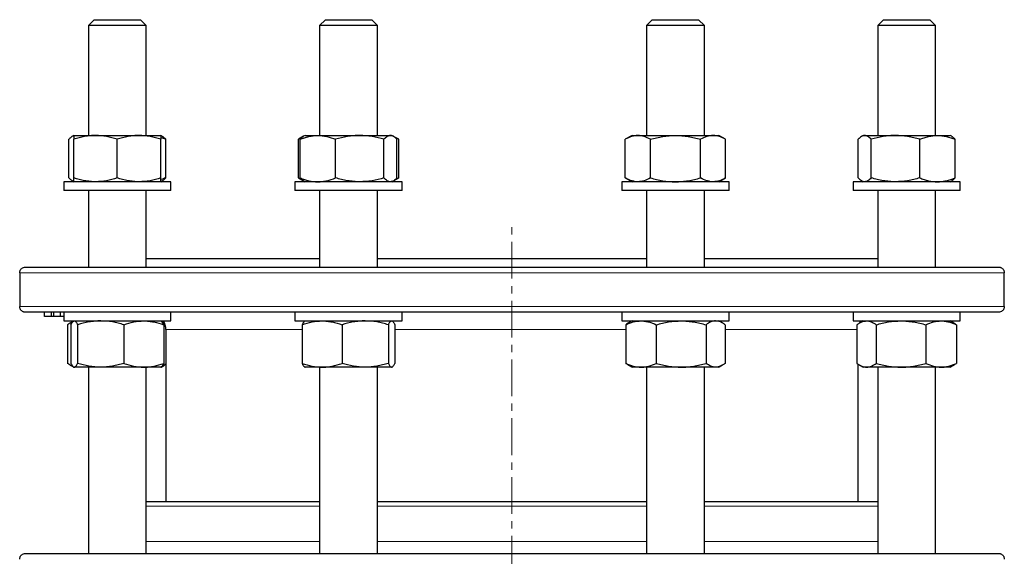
# Model space of a CAD drawing. Header units: millimetres. Extents: x 195 to 1027, y 66 to 856.
# Tile 3 of 7: x 200 to 540, y 240 to 426. Entities that reach past the tile are written whole.
import ezdxf

# ---------------------------------------------------------------- set-up
doc = ezdxf.new("R2010")
doc.units = ezdxf.units.MM
doc.linetypes.add('CENTERX2', pattern=[20.32, 12.7, -2.54, 2.54, -2.54])
doc.layers.add('FORMAT', color=7, linetype='Continuous')

msp = doc.modelspace()

# ---------------------------------------------------------------- linework, layer by layer
at = {"color": 7, "linetype": 'Continuous', "lineweight": 25}
for p, q in [((226.17, 425.58), (224.17, 423.58)), ((226.17, 425.58), (242.17, 425.58)), ((244.17, 423.58), (242.17, 425.58)), ((306, 425.58), (304, 423.58)), ((306, 425.58), (322, 425.58)), ((324, 423.58), (322, 425.58)), ((418.89, 425.58), (416.89, 423.58)), ((418.89, 425.58), (434.89, 425.58)), ((436.89, 423.58), (434.89, 425.58)), ((498.71, 425.58), (496.71, 423.58)), ((498.71, 425.58), (514.71, 425.58)), ((516.71, 423.58), (514.71, 425.58)), ((224.17, 423.58), (224.17, 385.58)), ((244.17, 423.58), (224.17, 423.58)), ((244.17, 385.58), (244.17, 423.58)), ((304, 423.58), (304, 385.58)), ((324, 423.58), (304, 423.58)), ((324, 385.58), (324, 423.58)), ((416.89, 423.58), (416.89, 385.58)), ((436.89, 423.58), (416.89, 423.58)), ((436.89, 385.58), (436.89, 423.58)), ((496.71, 423.58), (496.71, 385.58)), ((516.71, 423.58), (496.71, 423.58)), ((516.71, 385.58), (516.71, 423.58)), ((217.44, 370.92), (217.44, 384.24)), ((219.17, 385.58), (218.64, 385.27)), ((219.17, 385.58), (226.67, 385.58)), ((219.17, 370.92), (219.17, 384.24)), ((226.67, 385.58), (241.67, 385.58)), ((234.17, 370.92), (234.17, 384.24)), ((241.67, 385.58), (249.17, 385.58)), ((249.7, 385.27), (249.17, 385.58)), ((249.17, 370.92), (249.17, 384.24)), ((250.9, 370.92), (250.9, 384.24)), ((298.46, 385.27), (296.68, 384.24)), ((296.68, 370.92), (296.68, 384.24)), ((297.27, 370.92), (297.27, 384.24)), ((299, 385.58), (298.46, 385.27)), ((299, 385.58), (303.39, 385.58)), ((303.39, 385.58), (317.88, 385.58)), ((309.51, 370.92), (309.51, 384.24)), ((317.88, 385.58), (328.49, 385.58)), ((326.24, 370.92), (326.24, 384.24)), ((328.49, 385.58), (329, 385.58)), ((329.53, 385.27), (329, 385.58)), ((331.32, 384.24), (329.58, 385.24)), ((330.73, 370.92), (330.73, 384.24)), ((331.32, 370.92), (331.32, 384.24)), ((411.89, 385.58), (409.57, 384.24)), ((409.57, 370.92), (409.57, 384.24)), ((411.89, 385.58), (413.9, 385.58)), ((413.9, 385.58), (426.89, 385.58)), ((418.23, 370.92), (418.23, 384.24)), ((426.89, 385.58), (439.88, 385.58)), ((435.55, 370.92), (435.55, 384.24)), ((439.88, 385.58), (441.89, 385.58)), ((444.21, 384.24), (441.89, 385.58)), ((444.21, 370.92), (444.21, 384.24)), ((489.98, 370.92), (489.98, 384.24)), ((491.71, 385.58), (491.18, 385.27)), ((491.71, 385.58), (492.23, 385.58)), ((492.23, 385.58), (502.83, 385.58)), ((494.47, 370.92), (494.47, 384.24)), ((502.83, 385.58), (517.32, 385.58)), ((511.2, 370.92), (511.2, 384.24)), ((517.32, 385.58), (521.71, 385.58)), ((522.25, 385.27), (521.71, 385.58)), ((523.44, 370.92), (523.44, 384.24)), ((296.68, 370.92), (298.46, 369.89)), ((329.58, 369.91), (331.32, 370.92)), ((409.57, 370.92), (411.89, 369.58)), ((441.89, 369.58), (444.21, 370.92)), ((215.67, 369.58), (215.67, 366.58)), ((252.65, 369.58), (215.67, 369.58)), ((218.64, 369.89), (219.17, 369.58)), ((249.17, 369.58), (249.7, 369.89)), ((252.67, 369.58), (252.65, 369.58)), ((252.67, 366.58), (252.67, 369.58)), ((295.5, 369.58), (295.5, 366.58)), ((332.5, 369.58), (295.5, 369.58)), ((298.46, 369.89), (299, 369.58)), ((329, 369.58), (329.53, 369.89)), ((332.5, 366.58), (332.5, 369.58)), ((408.39, 369.58), (408.39, 366.58)), ((445.39, 369.58), (408.39, 369.58)), ((445.39, 366.58), (445.39, 369.58)), ((488.21, 369.58), (488.21, 366.58)), ((525.21, 369.58), (488.21, 369.58)), ((491.18, 369.89), (491.71, 369.58)), ((521.71, 369.58), (522.25, 369.89)), ((525.21, 366.58), (525.21, 369.58)), ((252.65, 366.58), (215.67, 366.58)), ((224.17, 366.58), (224.17, 340.08)), ((244.17, 340.08), (244.17, 366.58)), ((252.67, 366.58), (252.65, 366.58)), ((332.5, 366.58), (295.5, 366.58)), ((304, 366.58), (304, 340.08)), ((324, 340.08), (324, 366.58)), ((445.39, 366.58), (408.39, 366.58)), ((416.89, 366.58), (416.89, 340.08)), ((436.89, 340.08), (436.89, 366.58)), ((525.21, 366.58), (488.21, 366.58)), ((496.71, 366.58), (496.71, 340.08)), ((516.71, 340.08), (516.71, 366.58)), ((202.44, 340.08), (538.44, 340.08)), ((244.17, 343.08), (304, 343.08)), ((324, 343.08), (416.89, 343.08)), ((436.89, 343.08), (496.71, 343.08)), ((200.46, 338.08), (200.46, 326.48)), ((540.42, 326.48), (540.42, 338.08)), ((538.44, 324.48), (202.44, 324.48)), ((209.01, 322.98), (209.01, 324.48)), ((211.39, 322.98), (209.01, 322.98)), ((211.39, 322.98), (211.39, 324.48)), ((212.3, 322.98), (211.39, 322.98)), ((212.3, 322.98), (212.3, 324.48)), ((214.59, 322.98), (212.3, 322.98)), ((214.59, 322.98), (214.59, 324.48)), ((215.67, 322.98), (214.59, 322.98)), ((215.67, 324.48), (215.67, 321.48)), ((252.67, 321.48), (252.67, 324.48)), ((295.5, 324.48), (295.5, 321.48)), ((332.5, 321.48), (332.5, 324.48)), ((408.39, 324.48), (408.39, 321.48)), ((445.39, 321.48), (445.39, 324.48)), ((488.21, 324.48), (488.21, 321.48)), ((525.21, 321.48), (525.21, 324.48)), ((215.67, 321.48), (235.42, 321.48)), ((217, 320.14), (217, 306.82)), ((218.99, 321.37), (217.92, 320.76)), ((218.16, 320.14), (218.16, 306.82)), ((219.17, 321.48), (219.03, 321.4)), ((220.44, 320.14), (220.44, 306.82)), ((235.42, 321.48), (252.67, 321.48)), ((236.45, 320.14), (236.45, 306.82)), ((249.31, 321.4), (249.17, 321.48)), ((250.41, 320.76), (249.31, 321.4)), ((250.18, 320.14), (250.18, 306.82)), ((250.5, 320.71), (250.41, 320.76)), ((295.5, 321.48), (327.93, 321.48)), ((298, 320.14), (298, 306.82)), ((299, 321.48), (298.87, 321.4)), ((311.75, 320.14), (311.75, 306.82)), ((327.75, 320.14), (327.75, 306.82)), ((327.93, 321.48), (332.5, 321.48)), ((329.12, 321.4), (329, 321.48)), ((329.99, 320.14), (329.99, 306.82)), ((408.39, 321.48), (445.39, 321.48)), ((409.72, 320.14), (409.72, 306.82)), ((411.89, 321.48), (410.65, 320.77)), ((420.27, 320.14), (420.27, 306.82)), ((437.44, 320.14), (437.44, 306.82)), ((443.12, 320.77), (441.89, 321.48)), ((444.06, 320.14), (444.06, 306.82)), ((488.21, 321.48), (525.21, 321.48)), ((489.54, 320.14), (489.54, 306.82)), ((491.71, 321.48), (490.47, 320.76)), ((496.18, 320.14), (496.18, 306.82)), ((513.36, 320.14), (513.36, 306.82)), ((522.96, 320.76), (521.71, 321.48)), ((523.89, 320.14), (523.89, 306.82)), ((250.94, 318.48), (250.94, 259.14)), ((217.92, 306.2), (218.99, 305.58)), ((249.31, 305.56), (250.41, 306.2)), ((410.65, 306.19), (411.89, 305.48)), ((441.89, 305.48), (443.12, 306.19)), ((489.94, 259.14), (489.94, 306.53)), ((490.47, 306.2), (491.71, 305.48)), ((521.71, 305.48), (522.96, 306.2)), ((219.03, 305.56), (219.17, 305.48)), ((219.3, 305.48), (219.17, 305.48)), ((228.44, 305.48), (219.3, 305.48)), ((224.17, 305.48), (224.17, 241.14)), ((243.31, 305.48), (228.44, 305.48)), ((249.17, 305.48), (243.31, 305.48)), ((244.17, 241.14), (244.17, 305.48)), ((249.17, 305.48), (249.31, 305.56)), ((298.87, 305.55), (299, 305.48)), ((304.88, 305.48), (299, 305.48)), ((304, 305.48), (304, 241.14)), ((319.75, 305.48), (304.88, 305.48)), ((328.87, 305.48), (319.75, 305.48)), ((324, 241.14), (324, 305.48)), ((329, 305.48), (328.87, 305.48)), ((329, 305.48), (329.12, 305.55)), ((415, 305.48), (411.89, 305.48)), ((428.86, 305.48), (415, 305.48)), ((416.89, 305.48), (416.89, 241.14)), ((440.75, 305.48), (428.86, 305.48)), ((436.89, 241.14), (436.89, 305.48)), ((441.89, 305.48), (440.75, 305.48)), ((492.86, 305.48), (491.71, 305.48)), ((504.77, 305.48), (492.86, 305.48)), ((496.71, 305.48), (496.71, 241.14)), ((518.62, 305.48), (504.77, 305.48)), ((516.71, 241.14), (516.71, 305.48)), ((521.71, 305.48), (518.62, 305.48)), ((244.17, 259.14), (304, 259.14)), ((324, 259.14), (416.89, 259.14)), ((436.89, 259.14), (496.71, 259.14)), ((202.44, 241.14), (538.44, 241.14))]:
    msp.add_line(p, q, dxfattribs=at)
at = {"color": 8, "linetype": 'Continuous', "lineweight": 18}
for p, q in [((540.42, 338.08), (200.46, 338.08)), ((200.46, 326.48), (540.42, 326.48)), ((298, 318.48), (250.94, 318.48)), ((409.72, 318.48), (329.99, 318.48)), ((489.54, 318.48), (444.06, 318.48)), ((304, 257.49), (244.17, 257.49)), ((370.44, 257.49), (324, 257.49)), ((416.89, 257.49), (370.44, 257.49)), ((496.71, 257.49), (436.89, 257.49)), ((244.17, 245.27), (304, 245.27)), ((324, 245.27), (416.89, 245.27)), ((436.89, 245.27), (496.71, 245.27))]:
    msp.add_line(p, q, dxfattribs=at)
at = {"color": 7, "linetype": 'Continuous', "lineweight": 25}
for centre, start, end in [((244.94, 318.48), 0, 30), ((495.94, 318.48), 150, 158.1725)]:
    msp.add_arc(centre, 6, start, end, dxfattribs=at)
for points, knots in [([(219.17, 385.5), (219.05, 385.46), (218.82, 385.38), (218.48, 385.18), (218.13, 384.92), (217.78, 384.61), (217.55, 384.36), (217.44, 384.24)], [0, 0, 0, 0, 0.196677, 0.39479, 0.596483, 0.798267, 1, 1, 1, 1]), ([(226.67, 385.58), (226.03, 385.58), (225.39, 385.55), (224.13, 385.42), (223.5, 385.33), (221.63, 384.98), (220.39, 384.65), (219.17, 384.24)], [0, 0, 0, 0, 0.25, 0.25, 0.5, 0.5, 1, 1, 1, 1]), ([(219.17, 385.58), (219.17, 385.58), (219.17, 385.55), (219.17, 385.42), (219.17, 385.33), (219.17, 384.98), (219.17, 384.64), (219.17, 384.24)], [0, 0, 0, 0, 0.25, 0.25, 0.5, 0.5, 1, 1, 1, 1]), ([(234.17, 384.24), (232.94, 384.65), (231.71, 384.98), (229.21, 385.45), (227.95, 385.58), (226.67, 385.58)], [0, 0, 0, 0, 0.5, 0.5, 1, 1, 1, 1]), ([(241.67, 385.58), (241.03, 385.58), (240.39, 385.55), (239.13, 385.42), (238.5, 385.33), (236.63, 384.98), (235.39, 384.65), (234.17, 384.24)], [0, 0, 0, 0, 0.25, 0.25, 0.5, 0.5, 1, 1, 1, 1]), ([(249.17, 384.24), (247.94, 384.65), (246.71, 384.98), (244.21, 385.45), (242.95, 385.58), (241.67, 385.58)], [0, 0, 0, 0, 0.5, 0.5, 1, 1, 1, 1]), ([(249.17, 385.58), (249.17, 385.58), (249.17, 385.55), (249.17, 385.42), (249.17, 385.33), (249.17, 384.98), (249.17, 384.64), (249.17, 384.24)], [0, 0, 0, 0, 0.25, 0.25, 0.5, 0.5, 1, 1, 1, 1]), ([(250.9, 384.24), (250.64, 384.34), (250.13, 384.54), (249.55, 384.75), (249.23, 384.84), (249.17, 384.86)], [0, 0, 0, 0, 0.447563, 0.895467, 1, 1, 1, 1]), ([(249.7, 385.26), (249.75, 385.24), (249.92, 385.14), (250.21, 384.92), (250.56, 384.61), (250.79, 384.36), (250.9, 384.24)], [0, 0, 0, 0, 0.132855, 0.42184, 0.710957, 1, 1, 1, 1]), ([(297.9, 384.86), (297.72, 384.78), (297.3, 384.59), (296.9, 384.36), (296.68, 384.24)], [0, 0, 0, 0, 0.4577728, 1, 1, 1, 1]), ([(297.27, 384.24), (297.76, 384.44), (298.27, 384.63), (299.28, 384.96), (299.79, 385.1), (301.33, 385.45), (302.35, 385.58), (303.39, 385.58)], [0, 0, 0, 0, 0.25, 0.25, 0.5, 0.5, 1, 1, 1, 1]), ([(297.27, 384.24), (297.39, 384.37), (297.63, 384.63), (297.99, 384.95), (298.27, 385.17), (298.43, 385.25), (298.47, 385.27)], [0, 0, 0, 0, 0.305175, 0.610437, 0.91554, 1, 1, 1, 1]), ([(303.39, 385.58), (303.91, 385.58), (304.43, 385.55), (305.47, 385.42), (305.99, 385.33), (307.52, 384.98), (308.52, 384.64), (309.51, 384.24)], [0, 0, 0, 0, 0.25, 0.25, 0.5, 0.5, 1, 1, 1, 1]), ([(317.88, 385.58), (317.17, 385.58), (316.46, 385.55), (315.04, 385.42), (314.34, 385.33), (312.25, 384.98), (310.88, 384.65), (309.51, 384.24)], [0, 0, 0, 0, 0.25, 0.25, 0.5, 0.5, 1, 1, 1, 1]), ([(326.24, 384.24), (324.88, 384.65), (323.5, 384.98), (320.71, 385.45), (319.3, 385.58), (317.88, 385.58)], [0, 0, 0, 0, 0.5, 0.5, 1, 1, 1, 1]), ([(328.49, 385.58), (328.3, 385.58), (328.1, 385.55), (327.73, 385.42), (327.54, 385.33), (326.98, 384.98), (326.61, 384.65), (326.24, 384.24)], [0, 0, 0, 0, 0.25, 0.25, 0.5, 0.5, 1, 1, 1, 1]), ([(330.73, 384.24), (330.36, 384.65), (329.99, 384.98), (329.24, 385.45), (328.87, 385.58), (328.49, 385.58)], [0, 0, 0, 0, 0.5, 0.5, 1, 1, 1, 1]), ([(331.32, 384.24), (331.08, 384.37), (330.68, 384.6), (330.27, 384.78), (330.09, 384.86)], [0, 0, 0, 0, 0.574948, 1, 1, 1, 1]), ([(413.9, 385.58), (413.53, 385.58), (413.16, 385.55), (412.43, 385.42), (412.07, 385.33), (410.99, 384.98), (410.27, 384.65), (409.57, 384.24)], [0, 0, 0, 0, 0.25, 0.25, 0.5, 0.5, 1, 1, 1, 1]), ([(418.23, 384.24), (417.52, 384.65), (416.81, 384.98), (415.36, 385.45), (414.64, 385.58), (413.9, 385.58)], [0, 0, 0, 0, 0.5, 0.5, 1, 1, 1, 1]), ([(418.23, 384.24), (418.93, 384.44), (419.64, 384.63), (421.08, 384.96), (421.8, 385.1), (423.97, 385.45), (425.42, 385.58), (426.89, 385.58)], [0, 0, 0, 0, 0.25, 0.25, 0.5, 0.5, 1, 1, 1, 1]), ([(426.89, 385.58), (427.62, 385.58), (428.35, 385.55), (429.83, 385.42), (430.56, 385.33), (432.73, 384.98), (434.15, 384.64), (435.55, 384.24)], [0, 0, 0, 0, 0.25, 0.25, 0.5, 0.5, 1, 1, 1, 1]), ([(439.88, 385.58), (439.51, 385.58), (439.14, 385.55), (438.41, 385.42), (438.05, 385.33), (436.97, 384.98), (436.25, 384.65), (435.55, 384.24)], [0, 0, 0, 0, 0.25, 0.25, 0.5, 0.5, 1, 1, 1, 1]), ([(444.21, 384.24), (443.5, 384.65), (442.79, 384.98), (441.34, 385.45), (440.62, 385.58), (439.88, 385.58)], [0, 0, 0, 0, 0.5, 0.5, 1, 1, 1, 1]), ([(492.23, 385.58), (492.04, 385.58), (491.84, 385.55), (491.47, 385.42), (491.28, 385.33), (490.72, 384.98), (490.35, 384.65), (489.98, 384.24)], [0, 0, 0, 0, 0.25, 0.25, 0.5, 0.5, 1, 1, 1, 1]), ([(494.47, 384.24), (494.1, 384.65), (493.73, 384.98), (492.98, 385.45), (492.61, 385.58), (492.23, 385.58)], [0, 0, 0, 0, 0.5, 0.5, 1, 1, 1, 1]), ([(502.83, 385.58), (502.12, 385.58), (501.41, 385.55), (500, 385.42), (499.3, 385.33), (497.21, 384.98), (495.83, 384.65), (494.47, 384.24)], [0, 0, 0, 0, 0.25, 0.25, 0.5, 0.5, 1, 1, 1, 1]), ([(511.2, 384.24), (509.83, 384.65), (508.45, 384.98), (505.66, 385.45), (504.26, 385.58), (502.83, 385.58)], [0, 0, 0, 0, 0.5, 0.5, 1, 1, 1, 1]), ([(511.2, 384.24), (511.7, 384.44), (512.2, 384.63), (513.21, 384.96), (513.72, 385.1), (515.26, 385.45), (516.29, 385.58), (517.32, 385.58)], [0, 0, 0, 0, 0.25, 0.25, 0.5, 0.5, 1, 1, 1, 1]), ([(517.32, 385.58), (517.84, 385.58), (518.36, 385.55), (519.4, 385.42), (519.92, 385.33), (521.45, 384.98), (522.45, 384.64), (523.44, 384.24)], [0, 0, 0, 0, 0.25, 0.25, 0.5, 0.5, 1, 1, 1, 1]), ([(522.24, 385.26), (522.3, 385.24), (522.47, 385.14), (522.76, 384.92), (523.1, 384.61), (523.33, 384.36), (523.44, 384.24)], [0, 0, 0, 0, 0.132855, 0.42184, 0.710957, 1, 1, 1, 1]), ([(219.17, 369.65), (219.05, 369.69), (218.82, 369.77), (218.48, 369.98), (218.13, 370.24), (217.78, 370.55), (217.55, 370.79), (217.44, 370.92)], [0, 0, 0, 0, 0.1966772, 0.3947903, 0.5964829, 0.798267, 1, 1, 1, 1]), ([(226.67, 369.58), (226.03, 369.58), (225.39, 369.61), (224.13, 369.73), (223.5, 369.82), (221.63, 370.17), (220.39, 370.51), (219.17, 370.92)], [0, 0, 0, 0, 0.25, 0.25, 0.5, 0.5, 1, 1, 1, 1]), ([(219.17, 369.58), (219.17, 369.58), (219.17, 369.61), (219.17, 369.73), (219.17, 369.82), (219.17, 370.18), (219.17, 370.51), (219.17, 370.92)], [0, 0, 0, 0, 0.25, 0.25, 0.5, 0.5, 1, 1, 1, 1]), ([(234.17, 370.92), (232.94, 370.51), (231.71, 370.17), (229.21, 369.71), (227.95, 369.58), (226.67, 369.58)], [0, 0, 0, 0, 0.5, 0.5, 1, 1, 1, 1]), ([(241.67, 369.58), (241.03, 369.58), (240.39, 369.61), (239.13, 369.73), (238.5, 369.82), (236.63, 370.17), (235.39, 370.51), (234.17, 370.92)], [0, 0, 0, 0, 0.25, 0.25, 0.5, 0.5, 1, 1, 1, 1]), ([(249.17, 370.92), (247.94, 370.51), (246.71, 370.17), (244.21, 369.71), (242.95, 369.58), (241.67, 369.58)], [0, 0, 0, 0, 0.5, 0.5, 1, 1, 1, 1]), ([(249.17, 369.58), (249.17, 369.58), (249.17, 369.61), (249.17, 369.73), (249.17, 369.82), (249.17, 370.18), (249.17, 370.51), (249.17, 370.92)], [0, 0, 0, 0, 0.25, 0.25, 0.5, 0.5, 1, 1, 1, 1]), ([(250.9, 370.92), (250.64, 370.82), (250.13, 370.61), (249.55, 370.41), (249.23, 370.31), (249.17, 370.3)], [0, 0, 0, 0, 0.447563, 0.895467, 1, 1, 1, 1]), ([(249.7, 369.89), (249.75, 369.92), (249.92, 370.01), (250.21, 370.24), (250.56, 370.55), (250.79, 370.79), (250.9, 370.92)], [0, 0, 0, 0, 0.132855, 0.42184, 0.710957, 1, 1, 1, 1]), ([(297.9, 370.29), (297.72, 370.38), (297.3, 370.56), (296.9, 370.79), (296.68, 370.92)], [0, 0, 0, 0, 0.457773, 1, 1, 1, 1]), ([(297.27, 370.92), (297.76, 370.71), (298.27, 370.53), (299.28, 370.2), (299.79, 370.05), (301.33, 369.7), (302.35, 369.58), (303.39, 369.58)], [0, 0, 0, 0, 0.25, 0.25, 0.5, 0.5, 1, 1, 1, 1]), ([(297.27, 370.92), (297.39, 370.79), (297.63, 370.53), (297.99, 370.21), (298.27, 369.99), (298.43, 369.91), (298.47, 369.89)], [0, 0, 0, 0, 0.3051753, 0.6104369, 0.9155395, 1, 1, 1, 1]), ([(303.39, 369.58), (303.91, 369.58), (304.43, 369.61), (305.47, 369.73), (305.99, 369.82), (307.52, 370.18), (308.52, 370.51), (309.51, 370.92)], [0, 0, 0, 0, 0.25, 0.25, 0.5, 0.5, 1, 1, 1, 1]), ([(317.88, 369.58), (317.17, 369.58), (316.46, 369.61), (315.04, 369.73), (314.34, 369.82), (312.25, 370.17), (310.88, 370.51), (309.51, 370.92)], [0, 0, 0, 0, 0.25, 0.25, 0.5, 0.5, 1, 1, 1, 1]), ([(326.24, 370.92), (324.88, 370.51), (323.5, 370.17), (320.71, 369.71), (319.3, 369.58), (317.88, 369.58)], [0, 0, 0, 0, 0.5, 0.5, 1, 1, 1, 1]), ([(328.49, 369.58), (328.3, 369.58), (328.1, 369.61), (327.73, 369.73), (327.54, 369.82), (326.98, 370.17), (326.61, 370.51), (326.24, 370.92)], [0, 0, 0, 0, 0.25, 0.25, 0.5, 0.5, 1, 1, 1, 1]), ([(330.73, 370.92), (330.36, 370.51), (329.99, 370.17), (329.24, 369.71), (328.87, 369.58), (328.49, 369.58)], [0, 0, 0, 0, 0.5, 0.5, 1, 1, 1, 1]), ([(331.32, 370.92), (331.08, 370.79), (330.68, 370.56), (330.27, 370.38), (330.09, 370.3)], [0, 0, 0, 0, 0.574948, 1, 1, 1, 1]), ([(413.9, 369.58), (413.53, 369.58), (413.16, 369.61), (412.43, 369.73), (412.07, 369.82), (410.99, 370.17), (410.27, 370.51), (409.57, 370.92)], [0, 0, 0, 0, 0.25, 0.25, 0.5, 0.5, 1, 1, 1, 1]), ([(418.23, 370.92), (417.52, 370.51), (416.81, 370.17), (415.36, 369.71), (414.64, 369.58), (413.9, 369.58)], [0, 0, 0, 0, 0.5, 0.5, 1, 1, 1, 1]), ([(418.23, 370.92), (418.93, 370.71), (419.64, 370.53), (421.08, 370.2), (421.8, 370.05), (423.97, 369.7), (425.42, 369.58), (426.89, 369.58)], [0, 0, 0, 0, 0.25, 0.25, 0.5, 0.5, 1, 1, 1, 1]), ([(426.89, 369.58), (427.62, 369.58), (428.35, 369.61), (429.83, 369.73), (430.56, 369.82), (432.73, 370.18), (434.15, 370.51), (435.55, 370.92)], [0, 0, 0, 0, 0.25, 0.25, 0.5, 0.5, 1, 1, 1, 1]), ([(439.88, 369.58), (439.51, 369.58), (439.14, 369.61), (438.41, 369.73), (438.05, 369.82), (436.97, 370.17), (436.25, 370.51), (435.55, 370.92)], [0, 0, 0, 0, 0.25, 0.25, 0.5, 0.5, 1, 1, 1, 1]), ([(444.21, 370.92), (443.5, 370.51), (442.79, 370.17), (441.34, 369.71), (440.62, 369.58), (439.88, 369.58)], [0, 0, 0, 0, 0.5, 0.5, 1, 1, 1, 1]), ([(492.23, 369.58), (492.04, 369.58), (491.84, 369.61), (491.47, 369.73), (491.28, 369.82), (490.72, 370.17), (490.35, 370.51), (489.98, 370.92)], [0, 0, 0, 0, 0.25, 0.25, 0.5, 0.5, 1, 1, 1, 1]), ([(494.47, 370.92), (494.1, 370.51), (493.73, 370.17), (492.98, 369.71), (492.61, 369.58), (492.23, 369.58)], [0, 0, 0, 0, 0.5, 0.5, 1, 1, 1, 1]), ([(502.83, 369.58), (502.12, 369.58), (501.41, 369.61), (500, 369.73), (499.3, 369.82), (497.21, 370.17), (495.83, 370.51), (494.47, 370.92)], [0, 0, 0, 0, 0.25, 0.25, 0.5, 0.5, 1, 1, 1, 1]), ([(511.2, 370.92), (509.83, 370.51), (508.45, 370.17), (505.66, 369.71), (504.26, 369.58), (502.83, 369.58)], [0, 0, 0, 0, 0.5, 0.5, 1, 1, 1, 1]), ([(511.2, 370.92), (511.7, 370.71), (512.2, 370.53), (513.21, 370.2), (513.72, 370.05), (515.26, 369.7), (516.29, 369.58), (517.32, 369.58)], [0, 0, 0, 0, 0.25, 0.25, 0.5, 0.5, 1, 1, 1, 1]), ([(517.32, 369.58), (517.84, 369.58), (518.36, 369.61), (519.4, 369.73), (519.92, 369.82), (521.45, 370.18), (522.45, 370.51), (523.44, 370.92)], [0, 0, 0, 0, 0.25, 0.25, 0.5, 0.5, 1, 1, 1, 1]), ([(522.24, 369.89), (522.3, 369.92), (522.47, 370.01), (522.76, 370.24), (523.1, 370.55), (523.33, 370.79), (523.44, 370.92)], [0, 0, 0, 0, 0.132855, 0.42184, 0.710957, 1, 1, 1, 1]), ([(200.46, 338.08), (200.46, 338.24), (200.48, 338.39), (200.55, 338.7), (200.6, 338.84), (200.73, 339.1), (200.81, 339.22), (200.97, 339.43), (201.07, 339.52), (201.35, 339.77), (201.56, 339.89), (202, 340.04), (202.22, 340.08), (202.44, 340.08)], [0, 0, 0, 0, 0.125, 0.125, 0.25, 0.25, 0.375, 0.375, 0.5, 0.5, 0.75, 0.75, 1, 1, 1, 1]), ([(538.44, 340.08), (538.55, 340.08), (538.66, 340.07), (538.89, 340.03), (539, 340), (539.21, 339.93), (539.32, 339.88), (539.53, 339.76), (539.63, 339.69), (539.82, 339.52), (539.91, 339.43), (540.08, 339.22), (540.15, 339.1), (540.28, 338.84), (540.33, 338.7), (540.4, 338.4), (540.42, 338.24), (540.42, 338.08)], [0, 0, 0, 0, 0.125, 0.125, 0.25, 0.25, 0.375, 0.375, 0.5, 0.5, 0.625, 0.625, 0.75, 0.75, 0.875, 0.875, 1, 1, 1, 1]), ([(202.44, 324.48), (202.33, 324.48), (202.22, 324.49), (202, 324.53), (201.89, 324.55), (201.67, 324.63), (201.57, 324.68), (201.36, 324.8), (201.26, 324.87), (201.07, 325.03), (200.98, 325.12), (200.81, 325.34), (200.73, 325.46), (200.6, 325.71), (200.55, 325.86), (200.48, 326.16), (200.46, 326.32), (200.46, 326.48)], [0, 0, 0, 0, 0.125, 0.125, 0.25, 0.25, 0.375, 0.375, 0.5, 0.5, 0.625, 0.625, 0.75, 0.75, 0.875, 0.875, 1, 1, 1, 1]), ([(540.42, 326.48), (540.42, 326.32), (540.41, 326.16), (540.33, 325.86), (540.28, 325.72), (540.15, 325.46), (540.08, 325.34), (539.91, 325.13), (539.82, 325.03), (539.53, 324.79), (539.32, 324.67), (538.89, 324.51), (538.66, 324.48), (538.44, 324.48)], [0, 0, 0, 0, 0.125, 0.125, 0.25, 0.25, 0.375, 0.375, 0.5, 0.5, 0.75, 0.75, 1, 1, 1, 1]), ([(218.78, 321.17), (218.58, 321.09), (218.19, 320.92), (217.59, 320.57), (217.19, 320.28), (217, 320.14)], [0, 0, 0, 0, 0.321806, 0.660888, 1, 1, 1, 1]), ([(218.16, 320.14), (218.35, 320.55), (218.54, 320.88), (218.91, 321.35), (219.11, 321.48), (219.3, 321.48)], [0, 0, 0, 0, 0.5, 0.5, 1, 1, 1, 1]), ([(219.3, 321.48), (219.4, 321.48), (219.49, 321.45), (219.69, 321.32), (219.78, 321.23), (220.07, 320.88), (220.25, 320.55), (220.44, 320.14)], [0, 0, 0, 0, 0.25, 0.25, 0.5, 0.5, 1, 1, 1, 1]), ([(228.44, 321.48), (227.77, 321.48), (227.09, 321.45), (225.72, 321.32), (225.05, 321.23), (223.04, 320.88), (221.73, 320.54), (220.44, 320.14)], [0, 0, 0, 0, 0.25, 0.25, 0.5, 0.5, 1, 1, 1, 1]), ([(236.45, 320.14), (235.8, 320.34), (235.14, 320.53), (233.81, 320.86), (233.14, 321), (231.14, 321.35), (229.79, 321.48), (228.44, 321.48)], [0, 0, 0, 0, 0.25, 0.25, 0.5, 0.5, 1, 1, 1, 1]), ([(236.45, 320.14), (237.57, 320.55), (238.7, 320.88), (240.99, 321.35), (242.14, 321.48), (243.31, 321.48)], [0, 0, 0, 0, 0.5, 0.5, 1, 1, 1, 1]), ([(243.31, 321.48), (243.89, 321.48), (244.48, 321.45), (245.64, 321.32), (246.21, 321.23), (247.93, 320.88), (249.06, 320.55), (250.18, 320.14)], [0, 0, 0, 0, 0.25, 0.25, 0.5, 0.5, 1, 1, 1, 1]), ([(250.18, 320.14), (250.12, 320.27), (249.99, 320.53), (249.81, 320.85), (249.62, 321.12), (249.45, 321.31), (249.34, 321.37), (249.3, 321.39)], [0, 0, 0, 0, 0.213448, 0.426957, 0.640354, 0.857781, 1, 1, 1, 1]), ([(249.85, 320.76), (250.08, 320.68), (250.33, 320.59), (250.58, 320.48), (250.6, 320.47)], [0, 0, 0, 0, 0.918874, 1, 1, 1, 1]), ([(298, 320.14), (299.13, 320.55), (300.26, 320.88), (302.55, 321.35), (303.7, 321.48), (304.88, 321.48)], [0, 0, 0, 0, 0.5, 0.5, 1, 1, 1, 1]), ([(298.87, 321.4), (298.87, 321.4), (298.81, 321.38), (298.69, 321.27), (298.52, 321.08), (298.35, 320.82), (298.17, 320.51), (298.06, 320.26), (298, 320.14)], [0, 0, 0, 0, 0.00049, 0.198303, 0.396015, 0.5973, 0.798675, 1, 1, 1, 1]), ([(304.88, 321.48), (305.46, 321.48), (306.05, 321.45), (307.2, 321.32), (307.78, 321.23), (309.5, 320.88), (310.63, 320.55), (311.75, 320.14)], [0, 0, 0, 0, 0.25, 0.25, 0.5, 0.5, 1, 1, 1, 1]), ([(319.75, 321.48), (319.07, 321.48), (318.39, 321.45), (317.03, 321.32), (316.36, 321.23), (314.35, 320.88), (313.04, 320.54), (311.75, 320.14)], [0, 0, 0, 0, 0.25, 0.25, 0.5, 0.5, 1, 1, 1, 1]), ([(327.75, 320.14), (327.1, 320.34), (326.44, 320.53), (325.11, 320.86), (324.45, 321), (322.44, 321.35), (321.1, 321.48), (319.75, 321.48)], [0, 0, 0, 0, 0.25, 0.25, 0.5, 0.5, 1, 1, 1, 1]), ([(327.75, 320.14), (327.93, 320.55), (328.12, 320.88), (328.49, 321.35), (328.68, 321.48), (328.87, 321.48)], [0, 0, 0, 0, 0.5, 0.5, 1, 1, 1, 1]), ([(328.87, 321.48), (328.97, 321.48), (329.06, 321.45), (329.25, 321.32), (329.34, 321.23), (329.62, 320.88), (329.81, 320.55), (329.99, 320.14)], [0, 0, 0, 0, 0.25, 0.25, 0.5, 0.5, 1, 1, 1, 1]), ([(409.72, 320.14), (410.58, 320.55), (411.45, 320.88), (413.21, 321.35), (414.1, 321.48), (415, 321.48)], [0, 0, 0, 0, 0.5, 0.5, 1, 1, 1, 1]), ([(410.66, 320.76), (410.54, 320.69), (410.23, 320.52), (409.92, 320.29), (409.72, 320.14)], [0, 0, 0, 0, 0.363852, 1, 1, 1, 1]), ([(415, 321.48), (415.44, 321.48), (415.89, 321.45), (416.78, 321.32), (417.23, 321.23), (418.54, 320.88), (419.41, 320.55), (420.27, 320.14)], [0, 0, 0, 0, 0.25, 0.25, 0.5, 0.5, 1, 1, 1, 1]), ([(420.27, 320.14), (421.68, 320.55), (423.09, 320.88), (425.95, 321.35), (427.4, 321.48), (428.86, 321.48)], [0, 0, 0, 0, 0.5, 0.5, 1, 1, 1, 1]), ([(428.86, 321.48), (429.59, 321.48), (430.32, 321.45), (431.77, 321.32), (432.49, 321.23), (434.63, 320.88), (436.04, 320.55), (437.44, 320.14)], [0, 0, 0, 0, 0.25, 0.25, 0.5, 0.5, 1, 1, 1, 1]), ([(440.75, 321.48), (440.47, 321.48), (440.19, 321.45), (439.63, 321.32), (439.35, 321.23), (438.52, 320.88), (437.98, 320.54), (437.44, 320.14)], [0, 0, 0, 0, 0.25, 0.25, 0.5, 0.5, 1, 1, 1, 1]), ([(444.06, 320.14), (443.79, 320.34), (443.52, 320.53), (442.97, 320.86), (442.69, 321), (441.87, 321.35), (441.31, 321.48), (440.75, 321.48)], [0, 0, 0, 0, 0.25, 0.25, 0.5, 0.5, 1, 1, 1, 1]), ([(489.54, 320.14), (489.81, 320.34), (490.08, 320.53), (490.63, 320.86), (490.91, 321), (491.74, 321.35), (492.3, 321.48), (492.86, 321.48)], [0, 0, 0, 0, 0.25, 0.25, 0.5, 0.5, 1, 1, 1, 1]), ([(492.86, 321.48), (493.14, 321.48), (493.42, 321.45), (493.99, 321.32), (494.27, 321.23), (495.1, 320.88), (495.65, 320.54), (496.18, 320.14)], [0, 0, 0, 0, 0.25, 0.25, 0.5, 0.5, 1, 1, 1, 1]), ([(496.18, 320.14), (497.59, 320.55), (499, 320.88), (501.86, 321.35), (503.31, 321.48), (504.77, 321.48)], [0, 0, 0, 0, 0.5, 0.5, 1, 1, 1, 1]), ([(504.77, 321.48), (505.5, 321.48), (506.23, 321.45), (507.68, 321.32), (508.4, 321.23), (510.54, 320.88), (511.96, 320.55), (513.36, 320.14)], [0, 0, 0, 0, 0.25, 0.25, 0.5, 0.5, 1, 1, 1, 1]), ([(513.36, 320.14), (514.22, 320.55), (515.09, 320.88), (516.84, 321.35), (517.73, 321.48), (518.62, 321.48)], [0, 0, 0, 0, 0.5, 0.5, 1, 1, 1, 1]), ([(518.62, 321.48), (519.07, 321.48), (519.52, 321.45), (520.41, 321.32), (520.85, 321.23), (522.16, 320.88), (523.03, 320.55), (523.89, 320.14)], [0, 0, 0, 0, 0.25, 0.25, 0.5, 0.5, 1, 1, 1, 1]), ([(522.96, 320.75), (523.07, 320.69), (523.38, 320.51), (523.69, 320.29), (523.89, 320.14)], [0, 0, 0, 0, 0.355603, 1, 1, 1, 1]), ([(218.78, 305.78), (218.58, 305.87), (218.19, 306.04), (217.59, 306.39), (217.19, 306.67), (217, 306.82)], [0, 0, 0, 0, 0.321806, 0.660888, 1, 1, 1, 1]), ([(218.16, 306.82), (218.35, 306.41), (218.54, 306.07), (218.91, 305.61), (219.11, 305.48), (219.3, 305.48)], [0, 0, 0, 0, 0.5, 0.5, 1, 1, 1, 1]), ([(219.3, 305.48), (219.4, 305.48), (219.49, 305.51), (219.69, 305.63), (219.78, 305.72), (220.07, 306.07), (220.25, 306.41), (220.44, 306.82)], [0, 0, 0, 0, 0.25, 0.25, 0.5, 0.5, 1, 1, 1, 1]), ([(228.44, 305.48), (227.77, 305.48), (227.09, 305.51), (225.72, 305.63), (225.05, 305.72), (223.04, 306.08), (221.73, 306.41), (220.44, 306.82)], [0, 0, 0, 0, 0.25, 0.25, 0.5, 0.5, 1, 1, 1, 1]), ([(236.45, 306.82), (235.8, 306.61), (235.14, 306.43), (233.81, 306.1), (233.14, 305.95), (231.14, 305.6), (229.79, 305.48), (228.44, 305.48)], [0, 0, 0, 0, 0.25, 0.25, 0.5, 0.5, 1, 1, 1, 1]), ([(236.45, 306.82), (237.57, 306.41), (238.7, 306.07), (240.99, 305.61), (242.14, 305.48), (243.31, 305.48)], [0, 0, 0, 0, 0.5, 0.5, 1, 1, 1, 1]), ([(243.31, 305.48), (243.89, 305.48), (244.48, 305.51), (245.64, 305.63), (246.21, 305.72), (247.93, 306.07), (249.06, 306.41), (250.18, 306.82)], [0, 0, 0, 0, 0.25, 0.25, 0.5, 0.5, 1, 1, 1, 1]), ([(250.18, 306.82), (250.12, 306.69), (249.99, 306.43), (249.81, 306.1), (249.62, 305.83), (249.45, 305.65), (249.34, 305.59), (249.3, 305.56)], [0, 0, 0, 0, 0.213448, 0.426957, 0.640354, 0.857781, 1, 1, 1, 1]), ([(249.85, 306.19), (250.08, 306.28), (250.45, 306.41), (250.81, 306.58), (250.94, 306.64)], [0, 0, 0, 0, 0.625736, 1, 1, 1, 1]), ([(250.94, 306.53), (250.94, 306.53), (250.79, 306.42), (250.62, 306.31), (250.44, 306.22), (250.41, 306.2)], [0, 0, 0, 0, 0.030109, 0.825758, 1, 1, 1, 1]), ([(298, 306.82), (299.13, 306.41), (300.26, 306.07), (302.55, 305.61), (303.7, 305.48), (304.88, 305.48)], [0, 0, 0, 0, 0.5, 0.5, 1, 1, 1, 1]), ([(298.87, 305.55), (298.87, 305.55), (298.81, 305.57), (298.69, 305.68), (298.52, 305.87), (298.35, 306.14), (298.17, 306.45), (298.06, 306.69), (298, 306.82)], [0, 0, 0, 0, 0.00049, 0.198303, 0.396015, 0.5973, 0.798675, 1, 1, 1, 1]), ([(304.88, 305.48), (305.46, 305.48), (306.05, 305.51), (307.2, 305.63), (307.78, 305.72), (309.5, 306.07), (310.63, 306.41), (311.75, 306.82)], [0, 0, 0, 0, 0.25, 0.25, 0.5, 0.5, 1, 1, 1, 1]), ([(319.75, 305.48), (319.07, 305.48), (318.39, 305.51), (317.03, 305.63), (316.36, 305.72), (314.35, 306.08), (313.04, 306.41), (311.75, 306.82)], [0, 0, 0, 0, 0.25, 0.25, 0.5, 0.5, 1, 1, 1, 1]), ([(327.75, 306.82), (327.1, 306.61), (326.44, 306.43), (325.11, 306.1), (324.45, 305.95), (322.44, 305.6), (321.1, 305.48), (319.75, 305.48)], [0, 0, 0, 0, 0.25, 0.25, 0.5, 0.5, 1, 1, 1, 1]), ([(327.75, 306.82), (327.93, 306.41), (328.12, 306.07), (328.49, 305.61), (328.68, 305.48), (328.87, 305.48)], [0, 0, 0, 0, 0.5, 0.5, 1, 1, 1, 1]), ([(328.87, 305.48), (328.97, 305.48), (329.06, 305.51), (329.25, 305.63), (329.34, 305.72), (329.62, 306.07), (329.81, 306.41), (329.99, 306.82)], [0, 0, 0, 0, 0.25, 0.25, 0.5, 0.5, 1, 1, 1, 1]), ([(409.72, 306.82), (410.58, 306.41), (411.45, 306.07), (413.21, 305.61), (414.1, 305.48), (415, 305.48)], [0, 0, 0, 0, 0.5, 0.5, 1, 1, 1, 1]), ([(410.66, 306.2), (410.54, 306.26), (410.23, 306.44), (409.92, 306.67), (409.72, 306.82)], [0, 0, 0, 0, 0.363852, 1, 1, 1, 1]), ([(415, 305.48), (415.44, 305.48), (415.89, 305.51), (416.78, 305.63), (417.23, 305.72), (418.54, 306.07), (419.41, 306.41), (420.27, 306.82)], [0, 0, 0, 0, 0.25, 0.25, 0.5, 0.5, 1, 1, 1, 1]), ([(420.27, 306.82), (421.68, 306.41), (423.09, 306.07), (425.95, 305.61), (427.4, 305.48), (428.86, 305.48)], [0, 0, 0, 0, 0.5, 0.5, 1, 1, 1, 1]), ([(428.86, 305.48), (429.59, 305.48), (430.32, 305.51), (431.77, 305.63), (432.49, 305.72), (434.63, 306.07), (436.04, 306.41), (437.44, 306.82)], [0, 0, 0, 0, 0.25, 0.25, 0.5, 0.5, 1, 1, 1, 1]), ([(440.75, 305.48), (440.47, 305.48), (440.19, 305.51), (439.63, 305.63), (439.35, 305.72), (438.52, 306.08), (437.98, 306.41), (437.44, 306.82)], [0, 0, 0, 0, 0.25, 0.25, 0.5, 0.5, 1, 1, 1, 1]), ([(444.06, 306.82), (443.79, 306.61), (443.52, 306.43), (442.97, 306.1), (442.69, 305.95), (441.87, 305.6), (441.31, 305.48), (440.75, 305.48)], [0, 0, 0, 0, 0.25, 0.25, 0.5, 0.5, 1, 1, 1, 1]), ([(489.54, 306.82), (489.81, 306.61), (490.08, 306.43), (490.63, 306.1), (490.91, 305.95), (491.74, 305.6), (492.3, 305.48), (492.86, 305.48)], [0, 0, 0, 0, 0.25, 0.25, 0.5, 0.5, 1, 1, 1, 1]), ([(492.86, 305.48), (493.14, 305.48), (493.42, 305.51), (493.99, 305.63), (494.27, 305.72), (495.1, 306.08), (495.65, 306.41), (496.18, 306.82)], [0, 0, 0, 0, 0.25, 0.25, 0.5, 0.5, 1, 1, 1, 1]), ([(496.18, 306.82), (497.59, 306.41), (499, 306.07), (501.86, 305.61), (503.31, 305.48), (504.77, 305.48)], [0, 0, 0, 0, 0.5, 0.5, 1, 1, 1, 1]), ([(504.77, 305.48), (505.5, 305.48), (506.23, 305.51), (507.68, 305.63), (508.4, 305.72), (510.54, 306.07), (511.96, 306.41), (513.36, 306.82)], [0, 0, 0, 0, 0.25, 0.25, 0.5, 0.5, 1, 1, 1, 1]), ([(513.36, 306.82), (514.22, 306.41), (515.09, 306.07), (516.84, 305.61), (517.73, 305.48), (518.62, 305.48)], [0, 0, 0, 0, 0.5, 0.5, 1, 1, 1, 1]), ([(518.62, 305.48), (519.07, 305.48), (519.52, 305.51), (520.41, 305.63), (520.85, 305.72), (522.16, 306.07), (523.03, 306.41), (523.89, 306.82)], [0, 0, 0, 0, 0.25, 0.25, 0.5, 0.5, 1, 1, 1, 1]), ([(522.96, 306.2), (523.07, 306.27), (523.38, 306.44), (523.69, 306.67), (523.89, 306.82)], [0, 0, 0, 0, 0.355603, 1, 1, 1, 1]), ([(200.46, 239.14), (200.46, 239.3), (200.48, 239.46), (200.55, 239.76), (200.6, 239.9), (200.73, 240.16), (200.81, 240.28), (200.97, 240.49), (201.07, 240.59), (201.35, 240.83), (201.56, 240.95), (202, 241.1), (202.22, 241.14), (202.44, 241.14)], [0, 0, 0, 0, 0.125, 0.125, 0.25, 0.25, 0.375, 0.375, 0.5, 0.5, 0.75, 0.75, 1, 1, 1, 1]), ([(538.44, 241.14), (538.55, 241.14), (538.66, 241.13), (538.89, 241.09), (539, 241.06), (539.21, 240.99), (539.32, 240.94), (539.53, 240.82), (539.63, 240.75), (539.82, 240.59), (539.91, 240.49), (540.08, 240.28), (540.15, 240.16), (540.28, 239.9), (540.33, 239.76), (540.4, 239.46), (540.42, 239.3), (540.42, 239.14)], [0, 0, 0, 0, 0.125, 0.125, 0.25, 0.25, 0.375, 0.375, 0.5, 0.5, 0.625, 0.625, 0.75, 0.75, 0.875, 0.875, 1, 1, 1, 1])]:
    msp.add_open_spline(points, degree=3, knots=knots, dxfattribs=at)
at = {"layer": 'FORMAT', "linetype": 'CENTERX2', "lineweight": 18}
msp.add_line((370.44, 132.89), (370.44, 355.55), dxfattribs=at)

doc.saveas('drawing.dxf')
